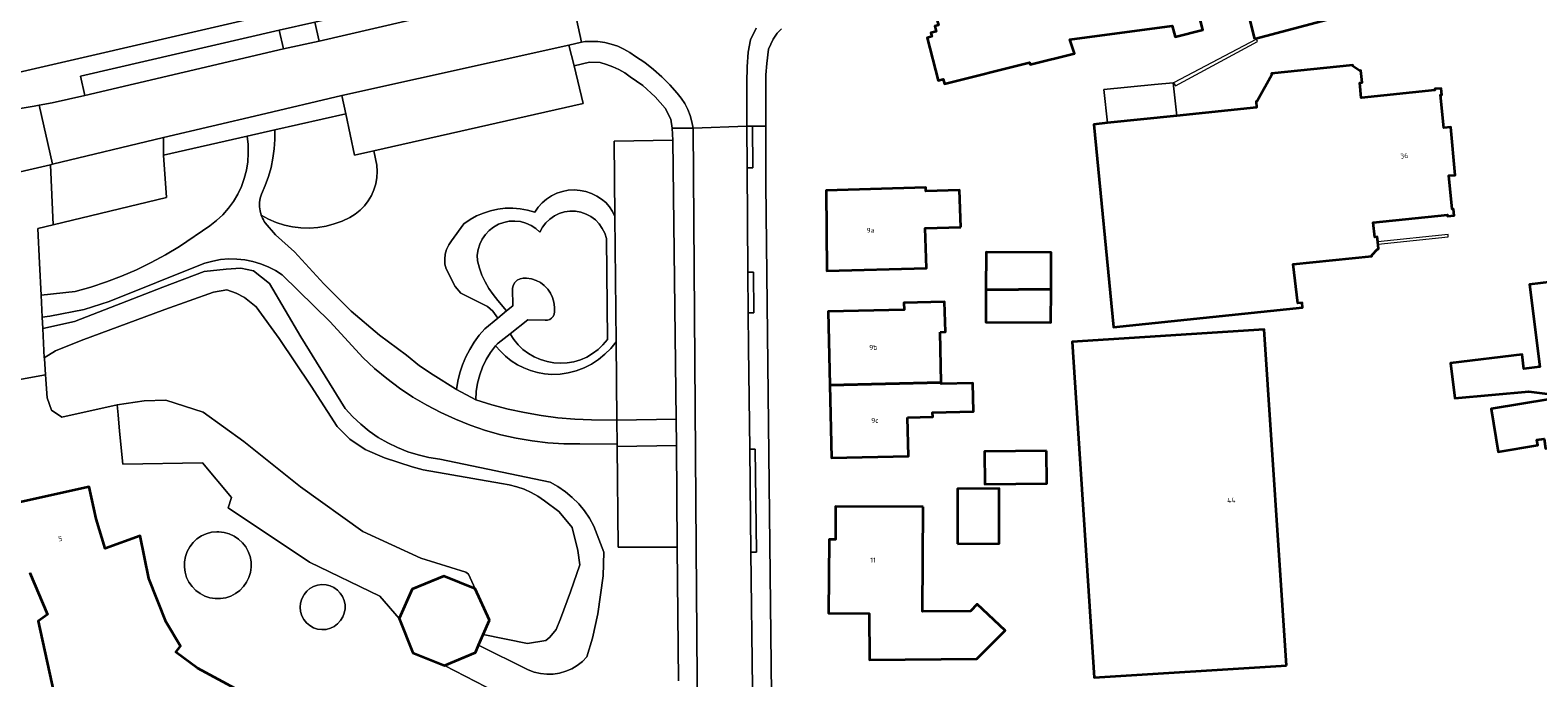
# Model space of a CAD drawing. Header units: metres. Extents: x 229229 to 231729, y 593167 to 595667.
# Tile 53 of 256: x 230038 to 230175, y 594317 to 594376. Entities that reach past the tile are written whole.
import ezdxf
from ezdxf.enums import TextEntityAlignment as Align

# ---------------------------------------------------------------- set-up
doc = ezdxf.new("R2010")
doc.units = ezdxf.units.M
for name, color, linetype, lineweight in [('B-WE-GR-GROENVOORZIENING-GV', 80, 'Continuous', 18), ('B-WE-IE-TERREINAFSCHEIDING_KUNSTMATIG_MUUR-G', 90, 'IE-TERREINAFSCHEIDING-KUNSTMATIG-DICHT', 18), ('B-WE-OG-BEBOUWING-GV', 7, 'Continuous', 35), ('B-WE-OG-BEBOUWING-T18', 10, 'Continuous', 18), ('B-WE-OG-BEBOUWING_SCHUUR-GV', 7, 'Continuous', 35), ('B-WE-OG-TERREIN_ERF-GV', 7, 'Continuous', 18), ('B-WE-OG-WATER-GV', 130, 'Continuous', 18), ('B-WE-OG-WATER_SLOOT-GV', 120, 'Continuous', 18), ('B-WE-VH-VERHARDING_GESLOTEN-GV', 252, 'Continuous', 18), ('B-WE-VH-VERHARDING_HALFVERHARDING-GV', 252, 'Continuous', 18), ('B-WE-VH-VERHARDING_OPEN-GV', 252, 'Continuous', 18)]:
    doc.layers.add(name, color=color, linetype=linetype, lineweight=lineweight)
doc.styles.add('NLCS-ISO-M250-T18', font='NLCS-ISO.ttf', dxfattribs={"height": 0.45})
doc.linetypes.add('IE-TERREINAFSCHEIDING-KUNSTMATIG-DICHT', pattern='A,8,-1,[82,NLCS.SHX,S=0.75,R=90,X=0,Y=0],-1', length=10)

msp = doc.modelspace()

# ---------------------------------------------------------------- linework, layer by layer
at = {"layer": 'B-WE-GR-GROENVOORZIENING-GV'}
for points in [[(230091.169, 594366.042), (230096.477, 594366.127), (230096.418, 594367.223), (230096.298, 594368.026), (230095.801, 594369.03), (230094.889, 594370.05), (230093.767, 594371.068), (230092.64, 594371.87), (230092.138, 594372.213), (230091.61, 594372.515), (230091.06, 594372.773), (230090.49, 594372.987), (230089.905, 594373.153), (230088.939, 594373.183), (230087.544, 594372.845), (230088.367, 594369.455), (230069.43, 594365.166), (230069.695, 594363.871), (230069.73, 594363.306), (230069.698, 594362.741), (230069.597, 594362.183), (230069.431, 594361.642), (230069.2, 594361.125), (230068.91, 594360.639), (230068.563, 594360.191), (230068.164, 594359.789), (230067.721, 594359.437), (230067.238, 594359.141), (230066.55, 594358.81), (230065.833, 594358.546), (230065.095, 594358.351), (230064.342, 594358.227), (230063.58, 594358.174), (230062.817, 594358.194), (230062.059, 594358.286), (230061.313, 594358.45), (230060.586, 594358.683), (230059.884, 594358.985), (230059.214, 594359.351), (230059.271, 594359.203), (230059.337, 594359.058), (230059.411, 594358.917), (230059.493, 594358.781), (230059.583, 594358.65), (230060.504, 594357.573), (230062.234, 594356.036), (230064.89, 594353.14), (230067.362, 594350.646), (230069.919, 594348.489), (230072.368, 594346.682), (230073.563, 594345.709), (230074.786, 594344.886), (230076.81, 594343.618), (230076.912, 594343.558), (230077.03, 594344.319), (230077.209, 594345.069), (230077.448, 594345.801), (230077.745, 594346.513), (230078.098, 594347.198), (230078.504, 594347.852), (230078.962, 594348.472), (230079.468, 594349.053), (230080.644, 594350.028), (230080.205, 594350.652), (230079.714, 594351.069), (230077.288, 594352.284), (230076.794, 594352.902), (230075.958, 594354.485), (230075.858, 594354.921), (230075.832, 594355.367), (230075.882, 594355.812), (230076.005, 594356.241), (230076.199, 594356.644), (230076.458, 594357.009), (230077.578, 594358.558), (230078.134, 594358.942), (230078.724, 594359.27), (230079.344, 594359.538), (230079.987, 594359.744), (230080.648, 594359.886), (230081.319, 594359.963), (230081.994, 594359.974), (230082.667, 594359.919), (230083.332, 594359.798), (230083.981, 594359.612), (230084.286, 594360.053), (230084.645, 594360.451), (230085.052, 594360.799), (230085.502, 594361.092), (230085.985, 594361.324), (230086.494, 594361.491), (230087.021, 594361.591), (230087.556, 594361.622), (230088.091, 594361.584), (230088.616, 594361.477), (230089.123, 594361.302), (230089.603, 594361.064), (230090.03, 594360.799), (230090.414, 594360.475), (230090.747, 594360.1), (230091.023, 594359.68), (230091.236, 594359.225)], [(230069.695, 594363.871), (230069.43, 594365.166), (230067.655, 594364.778), (230066.871, 594368.5), (230060.448, 594367.054), (230060.453, 594366.199), (230060.398, 594365.346), (230060.283, 594364.499), (230060.109, 594363.663), (230059.878, 594362.84), (230059.589, 594362.035), (230059.245, 594361.253), (230059.13, 594360.882), (230059.069, 594360.499), (230059.063, 594360.111), (230059.111, 594359.725), (230059.214, 594359.351), (230059.884, 594358.985), (230060.586, 594358.683), (230061.313, 594358.45), (230062.059, 594358.286), (230062.817, 594358.194), (230063.58, 594358.174), (230064.342, 594358.227), (230065.095, 594358.351), (230065.833, 594358.546), (230066.55, 594358.81), (230067.238, 594359.141), (230067.721, 594359.437), (230068.164, 594359.789), (230068.563, 594360.191), (230068.91, 594360.639), (230069.2, 594361.125), (230069.431, 594361.642), (230069.597, 594362.183), (230069.698, 594362.741), (230069.73, 594363.306)], [(230057.938, 594366.488), (230050.363, 594364.782), (230050.63, 594360.945), (230040.382, 594358.464), (230038.978, 594358.125), (230039.156, 594354.988), (230039.299, 594352.105), (230042.383, 594352.423), (230043.8, 594352.83), (230045.199, 594353.297), (230046.577, 594353.823), (230047.93, 594354.408), (230049.258, 594355.05), (230050.556, 594355.749), (230051.824, 594356.502), (230054.571, 594358.376), (230055.178, 594358.852), (230055.738, 594359.382), (230056.246, 594359.962), (230056.698, 594360.587), (230057.09, 594361.251), (230057.419, 594361.949), (230057.681, 594362.674), (230057.874, 594363.421), (230057.998, 594364.182), (230058.05, 594364.951), (230058.03, 594365.722)], [(230081.752, 594348.617), (230080.664, 594347.77), (230080.62, 594347.721), (230080.576, 594347.673), (230080.533, 594347.623), (230080.49, 594347.574), (230080.448, 594347.524), (230080.874, 594347.027), (230081.346, 594346.573), (230081.86, 594346.168), (230082.411, 594345.814), (230082.993, 594345.515), (230083.602, 594345.274), (230084.231, 594345.093), (230084.875, 594344.974), (230085.527, 594344.918), (230086.279, 594344.954), (230087.023, 594345.069), (230087.75, 594345.262), (230088.453, 594345.53), (230089.124, 594345.87), (230089.756, 594346.28), (230090.341, 594346.753), (230090.873, 594347.286), (230091.346, 594347.871), (230091.236, 594359.225), (230091.023, 594359.68), (230090.747, 594360.1), (230090.414, 594360.475), (230090.03, 594360.799), (230089.603, 594361.064), (230089.123, 594361.302), (230088.616, 594361.477), (230088.091, 594361.584), (230087.556, 594361.622), (230087.021, 594361.591), (230086.494, 594361.491), (230085.985, 594361.324), (230085.502, 594361.092), (230085.052, 594360.799), (230084.645, 594360.451), (230084.286, 594360.053), (230083.981, 594359.612), (230083.332, 594359.798), (230082.667, 594359.919), (230081.994, 594359.974), (230081.319, 594359.963), (230080.648, 594359.886), (230079.987, 594359.744), (230079.344, 594359.538), (230078.724, 594359.27), (230078.134, 594358.942), (230077.578, 594358.558), (230076.458, 594357.009), (230076.199, 594356.644), (230076.005, 594356.241), (230075.882, 594355.812), (230075.832, 594355.367), (230075.858, 594354.921), (230075.958, 594354.485), (230076.794, 594352.902), (230077.288, 594352.284), (230079.714, 594351.069), (230080.205, 594350.652), (230080.644, 594350.028), (230081.435, 594350.684), (230080.653, 594351.628), (230080.219, 594352.152), (230079.831, 594352.711), (230079.492, 594353.301), (230079.205, 594353.919), (230078.972, 594354.558), (230078.794, 594355.215), (230078.788, 594355.723), (230078.859, 594356.225), (230079.007, 594356.711), (230079.227, 594357.169), (230079.515, 594357.587), (230079.863, 594357.956), (230080.264, 594358.268), (230080.708, 594358.514), (230081.185, 594358.69), (230081.683, 594358.79), (230082.19, 594358.813), (230082.695, 594358.757), (230083.185, 594358.625), (230083.649, 594358.42), (230084.077, 594358.146), (230084.457, 594357.809), (230084.692, 594358.248), (230084.993, 594358.645), (230085.352, 594358.99), (230085.761, 594359.274), (230086.209, 594359.492), (230086.685, 594359.636), (230087.178, 594359.705), (230087.676, 594359.696), (230088.166, 594359.609), (230088.637, 594359.447), (230089.077, 594359.213), (230089.474, 594358.914), (230089.821, 594358.556), (230090.107, 594358.148), (230090.326, 594357.701), (230090.472, 594357.225), (230090.561, 594348.079), (230090.167, 594347.606), (230089.72, 594347.182), (230089.227, 594346.813), (230088.695, 594346.505), (230088.129, 594346.26), (230087.539, 594346.084), (230086.933, 594345.978), (230086.318, 594345.943), (230085.703, 594345.981), (230085.097, 594346.09), (230084.508, 594346.269), (230083.944, 594346.516), (230083.413, 594346.827), (230082.922, 594347.198), (230082.477, 594347.624), (230082.085, 594348.099)], [(230090.472, 594357.225), (230090.326, 594357.701), (230090.107, 594358.148), (230089.821, 594358.556), (230089.474, 594358.914), (230089.077, 594359.213), (230088.637, 594359.447), (230088.166, 594359.609), (230087.676, 594359.696), (230087.178, 594359.705), (230086.685, 594359.636), (230086.209, 594359.492), (230085.761, 594359.274), (230085.352, 594358.99), (230084.993, 594358.645), (230084.692, 594358.248), (230084.457, 594357.809), (230084.077, 594358.146), (230083.649, 594358.42), (230083.185, 594358.625), (230082.695, 594358.757), (230082.19, 594358.813), (230081.683, 594358.79), (230081.185, 594358.69), (230080.708, 594358.514), (230080.264, 594358.268), (230079.863, 594357.956), (230079.515, 594357.587), (230079.227, 594357.169), (230079.007, 594356.711), (230078.859, 594356.225), (230078.788, 594355.723), (230078.794, 594355.215), (230078.972, 594354.558), (230079.205, 594353.919), (230079.492, 594353.301), (230079.831, 594352.711), (230080.219, 594352.152), (230080.653, 594351.628), (230081.435, 594350.684), (230081.999, 594351.152), (230081.971, 594352.708), (230082.047, 594352.992), (230082.196, 594353.245), (230082.408, 594353.449), (230082.665, 594353.59), (230082.951, 594353.657), (230083.245, 594353.645), (230083.682, 594353.577), (230084.103, 594353.439), (230084.496, 594353.235), (230084.851, 594352.971), (230085.159, 594352.653), (230085.412, 594352.29), (230085.604, 594351.89), (230085.728, 594351.466), (230085.783, 594351.026), (230085.766, 594350.584), (230085.735, 594350.378), (230085.65, 594350.187), (230085.517, 594350.027), (230085.345, 594349.908), (230085.148, 594349.84), (230084.94, 594349.828), (230083.348, 594349.858), (230081.752, 594348.617), (230082.085, 594348.099), (230082.477, 594347.624), (230082.922, 594347.198), (230083.413, 594346.827), (230083.944, 594346.516), (230084.508, 594346.269), (230085.097, 594346.09), (230085.703, 594345.981), (230086.318, 594345.943), (230086.933, 594345.978), (230087.539, 594346.084), (230088.129, 594346.26), (230088.695, 594346.505), (230089.227, 594346.813), (230089.72, 594347.182), (230090.167, 594347.606), (230090.561, 594348.079)], [(230091.346, 594347.871), (230090.873, 594347.286), (230090.341, 594346.753), (230089.756, 594346.28), (230089.124, 594345.87), (230088.453, 594345.53), (230087.75, 594345.262), (230087.023, 594345.069), (230086.279, 594344.954), (230085.527, 594344.918), (230084.875, 594344.974), (230084.231, 594345.093), (230083.602, 594345.274), (230082.993, 594345.515), (230082.411, 594345.814), (230081.86, 594346.168), (230081.346, 594346.573), (230080.874, 594347.027), (230080.448, 594347.524), (230079.99, 594346.921), (230079.594, 594346.275), (230079.263, 594345.593), (230079.001, 594344.882), (230078.81, 594344.149), (230078.693, 594343.4), (230078.65, 594342.644), (230080.106, 594342.19), (230081.581, 594341.8), (230083.071, 594341.474), (230084.573, 594341.213), (230086.086, 594341.017), (230087.605, 594340.887), (230089.129, 594340.822), (230091.415, 594340.799)], [(230062.785, 594334.763), (230057.64, 594338.85), (230053.953, 594341.523), (230050.597, 594342.605), (230048.632, 594342.539), (230046.185, 594342.175), (230046.258, 594341.269), (230046.378, 594339.785), (230046.697, 594336.811), (230053.909, 594336.931), (230056.534, 594333.795), (230056.212, 594332.872), (230063.603, 594327.957), (230069.946, 594324.876), (230071.721, 594322.853), (230072.945, 594319.734), (230075.811, 594318.595), (230078.615, 594319.77), (230078.903, 594320.435), (230079.321, 594321.397), (230079.882, 594322.689), (230078.599, 594325.521), (230077.99, 594326.865), (230077.747, 594327.03), (230073.663, 594328.295), (230068.43, 594330.725)], [(230055.381, 594330.674), (230055.189, 594330.703), (230054.709, 594330.649), (230054.244, 594330.52), (230053.806, 594330.318), (230053.404, 594330.049), (230053.051, 594329.72), (230052.755, 594329.339), (230052.522, 594328.916), (230052.36, 594328.461), (230052.272, 594327.987), (230052.261, 594327.504), (230052.326, 594327.026), (230052.467, 594326.564), (230052.679, 594326.13), (230052.957, 594325.735), (230053.295, 594325.39), (230053.682, 594325.103), (230054.111, 594324.881), (230054.57, 594324.729), (230055.046, 594324.653), (230055.529, 594324.653), (230056.005, 594324.728), (230056.463, 594324.878), (230056.891, 594325.098), (230057.278, 594325.384), (230057.615, 594325.729), (230057.893, 594326.122), (230058.105, 594326.555), (230058.245, 594327.015), (230058.31, 594327.493), (230058.298, 594327.974), (230058.21, 594328.448), (230058.047, 594328.901), (230057.815, 594329.323), (230057.518, 594329.702), (230057.164, 594330.029), (230056.763, 594330.296), (230056.325, 594330.496), (230055.86, 594330.623)], [(230063.1, 594325.018), (230063.08, 594324.964), (230062.899, 594324.619), (230062.788, 594324.246), (230062.751, 594323.859), (230062.788, 594323.472), (230062.899, 594323.099), (230063.079, 594322.754), (230063.322, 594322.45), (230063.619, 594322.198), (230063.958, 594322.008), (230064.328, 594321.886), (230064.714, 594321.838), (230065.102, 594321.864), (230065.478, 594321.964), (230065.828, 594322.134), (230066.139, 594322.369), (230066.399, 594322.658), (230066.602, 594322.982), (230066.74, 594323.338), (230066.809, 594323.714), (230066.806, 594324.096), (230066.732, 594324.471), (230066.589, 594324.825), (230066.382, 594325.146), (230066.118, 594325.423), (230065.807, 594325.645), (230065.46, 594325.805), (230065.09, 594325.897), (230064.708, 594325.918), (230064.329, 594325.868), (230063.967, 594325.747), (230063.634, 594325.56), (230063.341, 594325.314)]]:
    msp.add_lwpolyline(points, close=True, dxfattribs=at)
msp.add_lwpolyline([(230097.007, 594317.218), (230096.875, 594329.309), (230091.535, 594329.3), (230091.463, 594338.403), (230091.455, 594338.63), (230088.072, 594338.639), (230086.625, 594338.656), (230085.181, 594338.749), (230083.745, 594338.918), (230082.318, 594339.161), (230080.907, 594339.479), (230079.514, 594339.87), (230078.143, 594340.334), (230076.799, 594340.869), (230075.484, 594341.473), (230074.203, 594342.145), (230072.959, 594342.883), (230071.755, 594343.686), (230070.595, 594344.55), (230069.482, 594345.474), (230068.418, 594346.455), (230065.469, 594349.691), (230061.116, 594353.946), (230060.498, 594354.341), (230059.845, 594354.677), (230059.164, 594354.95), (230058.461, 594355.159), (230057.741, 594355.301), (230057.011, 594355.376), (230056.278, 594355.383), (230055.547, 594355.321), (230054.825, 594355.191), (230054.118, 594354.995), (230053.432, 594354.734), (230049.745, 594353.244), (230045.458, 594351.533), (230043.181, 594350.792), (230040.066, 594350.212), (230039.397, 594350.108), (230039.448, 594349.089), (230042.318, 594349.716), (230050.322, 594352.835), (230054.067, 594354.237), (230056.037, 594354.461), (230057.374, 594354.553), (230058.509, 594354.297), (230059.981, 594353.155), (230062.811, 594348.339), (230066.835, 594341.839), (230067.505, 594341.106), (230068.228, 594340.426), (230069, 594339.803), (230069.817, 594339.239), (230070.675, 594338.739), (230071.567, 594338.305), (230072.49, 594337.94), (230073.438, 594337.645), (230074.406, 594337.423), (230075.387, 594337.274), (230085.371, 594335.171), (230086.085, 594334.777), (230086.759, 594334.318), (230087.387, 594333.799), (230087.965, 594333.224), (230088.487, 594332.597), (230088.948, 594331.924), (230089.344, 594331.212), (230090.23, 594328.841), (230090.178, 594326.706), (230089.703, 594323.277), (230089.225, 594321.077), (230088.71, 594319.373), (230088.3, 594318.958), (230087.841, 594318.598), (230087.339, 594318.3), (230086.804, 594318.069), (230086.243, 594317.909), (230085.666, 594317.821), (230085.083, 594317.808), (230084.503, 594317.87), (230083.935, 594318.005), (230083.39, 594318.212), (230078.903, 594320.435), (230078.615, 594319.77), (230075.811, 594318.595), (230085.16, 594313.769)], dxfattribs=at)
at = {"layer": 'B-WE-IE-TERREINAFSCHEIDING_KUNSTMATIG_MUUR-G'}
msp.add_lwpolyline([(230149.337, 594375.256), (230141.838, 594371.309), (230141.994, 594371.038), (230149.442, 594375.066)], close=True, dxfattribs=at)
msp.add_lwpolyline([(230160.346, 594356.728), (230166.707, 594357.383), (230166.686, 594357.585), (230160.326, 594356.93)], dxfattribs=at)
at = {"layer": 'B-WE-OG-BEBOUWING-GV'}
for points in [[(230149.148, 594375.305), (230157.26, 594377.437), (230157.281, 594377.352), (230170.418, 594380.783), (230170.565, 594380.821), (230170.581, 594380.757), (230170.598, 594380.759), (230170.79, 594380.807), (230170.058, 594383.643), (230171.353, 594383.988), (230171.923, 594384.88), (230171.228, 594387.649), (230170.31, 594388.104), (230168.858, 594387.722), (230168.006, 594391.161), (230166.676, 594390.823), (230166.447, 594391.683), (230151.269, 594387.67), (230146.357, 594386.443)], [(230119.671, 594379.688), (230120.533, 594376.525), (230120.219, 594376.445), (230120.341, 594375.969), (230119.864, 594375.849), (230119.952, 594375.501), (230119.526, 594375.393), (230120.514, 594371.524), (230120.979, 594371.642), (230121.084, 594371.232), (230128.793, 594373.167), (230128.843, 594372.968), (230132.86, 594373.968), (230132.448, 594375.248), (230141.707, 594376.463), (230141.98, 594375.488), (230144.487, 594376.113), (230143.614, 594379.516), (230144.731, 594379.794), (230143.513, 594384.545), (230140.915, 594383.904), (230140.451, 594385.713), (230129.755, 594382.774), (230129.83, 594382.443)], [(230142.131, 594368.341), (230135.837, 594367.684), (230134.604, 594367.555), (230136.393, 594349.209), (230153.52, 594350.988), (230153.484, 594351.408), (230153.082, 594351.369), (230152.659, 594354.905), (230159.778, 594355.646), (230159.775, 594355.731), (230160.297, 594356.27), (230160.39, 594356.282), (230160.326, 594356.93), (230160.282, 594357.371), (230160.063, 594357.346), (230159.912, 594358.671), (230166.633, 594359.381), (230166.646, 594359.253), (230167.233, 594359.302), (230167.183, 594359.888), (230167.054, 594359.877), (230166.75, 594362.917), (230167.334, 594362.96), (230166.925, 594367.302), (230166.305, 594367.258), (230166.009, 594370.218), (230166.127, 594370.232), (230166.077, 594370.819), (230165.488, 594370.766), (230165.494, 594370.649), (230158.856, 594369.958), (230158.818, 594369.968), (230158.698, 594371.314), (230158.908, 594371.333), (230158.793, 594372.419), (230158.689, 594372.413), (230158.068, 594372.84), (230158.06, 594372.923), (230150.713, 594372.148), (230150.717, 594372.051), (230149.41, 594369.652), (230149.301, 594369.637), (230149.355, 594369.096)], [(230122.566, 594358.263), (230122.46, 594361.602), (230119.39, 594361.515), (230119.387, 594361.841), (230110.367, 594361.586), (230110.43, 594354.292), (230119.466, 594354.56), (230119.354, 594358.17)], [(230124.848, 594352.576), (230130.744, 594352.656), (230130.762, 594355.971), (230124.867, 594356.004)], [(230184.287, 594344.183), (230183.03, 594354.163), (230174.069, 594353.055), (230175.001, 594345.622), (230173.562, 594345.443), (230173.399, 594346.744), (230166.913, 594345.94), (230167.309, 594342.794), (230174.007, 594343.384), (230175.685, 594343.183)], [(230124.848, 594352.576), (230124.832, 594349.67), (230130.727, 594349.637), (230130.744, 594352.656)], [(230120.684, 594348.77), (230121.17, 594348.782), (230121.104, 594351.488), (230117.406, 594351.395), (230117.427, 594350.788), (230110.566, 594350.611), (230110.715, 594343.956), (230120.791, 594344.204)], [(230152.044, 594318.6), (230150.043, 594349.006), (230132.65, 594347.868), (230134.645, 594317.494)], [(230117.752, 594341.035), (230120.019, 594341.088), (230120.01, 594341.485), (230123.726, 594341.571), (230123.666, 594344.147), (230120.794, 594344.08), (230120.791, 594344.204), (230110.715, 594343.956), (230110.862, 594337.389), (230117.833, 594337.544)], [(230185.122, 594337.683), (230184.171, 594343.632), (230175.97, 594342.303), (230175.909, 594342.683), (230170.587, 594341.822), (230171.217, 594337.936), (230174.818, 594338.516), (230174.739, 594339.003), (230175.375, 594339.106), (230175.518, 594338.216), (230176.554, 594338.384), (230177.014, 594335.519), (230184.279, 594336.685)], [(230130.329, 594338.004), (230124.724, 594337.947), (230124.754, 594335.005), (230130.359, 594335.062)], [(230122.27, 594329.617), (230126.054, 594329.627), (230126.038, 594334.605), (230122.255, 594334.594)], [(230119.155, 594332.939), (230111.227, 594332.994), (230111.206, 594329.996), (230110.633, 594330), (230110.586, 594323.322), (230114.259, 594323.295), (230114.289, 594319.114), (230124.02, 594319.184), (230126.584, 594321.746), (230124.06, 594324.157), (230123.452, 594323.521), (230119.091, 594323.469)]]:
    msp.add_lwpolyline(points, close=True, dxfattribs=at)
msp.add_lwpolyline([(230038.253, 594326.987), (230039.857, 594323.197), (230039.014, 594322.603), (230043.549, 594301.924), (230064.224, 594306.475), (230064.178, 594307.519), (230069.786, 594307.737), (230070.118, 594307.772), (230072.212, 594308.233), (230070.623, 594315.197), (230069.968, 594315.056), (230065.677, 594314.634), (230061.386, 594315.056), (230057.26, 594316.308), (230053.458, 594318.34), (230051.498, 594319.814), (230051.914, 594320.337), (230050.625, 594322.523), (230049.044, 594326.471), (230048.271, 594330.34), (230045.1, 594329.172), (230044.26, 594331.863), (230043.651, 594334.752), (230036.689, 594333.208)], dxfattribs=at)
at = {"layer": 'B-WE-OG-BEBOUWING_SCHUUR-GV'}
msp.add_lwpolyline([(230079.882, 594322.689), (230078.599, 594325.521), (230075.763, 594326.684), (230072.894, 594325.512), (230071.721, 594322.853), (230072.945, 594319.734), (230075.811, 594318.595), (230078.615, 594319.77), (230078.903, 594320.435), (230079.321, 594321.397)], close=True, dxfattribs=at)
at = {"layer": 'B-WE-OG-TERREIN_ERF-GV'}
for points in [[(230030.83, 594389.964), (230033.1, 594375.132), (230033.28, 594374.62), (230033.528, 594374.138), (230033.841, 594373.695), (230034.212, 594373.3), (230034.634, 594372.959), (230035.099, 594372.68), (230035.598, 594372.468), (230036.122, 594372.327), (230036.66, 594372.259), (230037.202, 594372.267), (230088.986, 594384.236)], [(230157.26, 594377.437), (230149.148, 594375.305), (230146.357, 594386.443)], [(230106.33, 594376.194), (230105.953, 594375.799), (230105.59, 594375.27), (230105.163, 594374.35), (230105.011, 594373.066), (230104.919, 594372.032), (230104.918, 594367.391), (230104.916, 594362.149), (230105.227, 594335.034), (230105.511, 594307.781), (230105.667, 594301.869), (230105.978, 594297.113), (230106.296, 594293.928), (230106.737, 594290.035), (230107.465, 594284.655), (230113.416, 594285.581), (230115.853, 594270.154), (230109.879, 594269.195), (230110.081, 594268.094), (230110.866, 594264.982), (230112.595, 594257.545), (230126.441, 594260.298), (230184.314, 594271.986)], [(230144.487, 594376.113), (230141.98, 594375.488), (230141.707, 594376.463), (230132.448, 594375.248), (230132.86, 594373.968), (230128.843, 594372.968), (230128.793, 594373.167), (230121.084, 594371.232), (230120.979, 594371.642), (230120.514, 594371.524), (230119.526, 594375.393), (230119.952, 594375.501), (230119.864, 594375.849), (230120.341, 594375.969), (230120.219, 594376.445)], [(230175.685, 594343.183), (230174.007, 594343.384), (230167.309, 594342.794), (230166.913, 594345.94), (230173.399, 594346.744), (230173.562, 594345.443), (230175.001, 594345.622), (230174.069, 594353.055), (230183.03, 594354.163)], [(230085.16, 594313.769), (230075.811, 594318.595), (230072.945, 594319.734), (230071.721, 594322.853), (230069.946, 594324.876), (230063.603, 594327.957), (230056.212, 594332.872), (230056.534, 594333.795), (230053.909, 594336.931), (230046.697, 594336.811), (230046.378, 594339.785), (230046.258, 594341.269), (230046.185, 594342.175), (230041.157, 594341.072), (230040.218, 594341.711), (230039.827, 594342.825), (230039.684, 594344.89), (230034.632, 594343.976)], [(230175.375, 594339.106), (230174.739, 594339.003), (230174.818, 594338.516), (230171.217, 594337.936), (230170.587, 594341.822), (230175.909, 594342.683)], [(230036.689, 594333.208), (230043.651, 594334.752), (230044.26, 594331.863), (230045.1, 594329.172), (230048.271, 594330.34), (230049.044, 594326.471), (230050.625, 594322.523), (230051.914, 594320.337), (230051.498, 594319.814), (230053.458, 594318.34), (230057.26, 594316.308), (230061.386, 594315.056), (230065.677, 594314.634), (230069.968, 594315.056), (230070.623, 594315.197), (230072.212, 594308.233), (230070.118, 594307.772), (230069.786, 594307.737), (230064.178, 594307.519), (230064.224, 594306.475), (230043.549, 594301.924), (230039.014, 594322.603), (230039.857, 594323.197), (230038.253, 594326.987)]]:
    msp.add_lwpolyline(points, dxfattribs=at)
for points in [[(230136.393, 594349.209), (230134.604, 594367.555), (230135.837, 594367.684), (230135.515, 594370.712), (230140.114, 594371.163), (230141.789, 594371.328), (230142.131, 594368.341), (230149.355, 594369.096), (230149.301, 594369.637), (230149.41, 594369.652), (230150.717, 594372.051), (230150.713, 594372.148), (230158.06, 594372.923), (230158.068, 594372.84), (230158.689, 594372.413), (230158.793, 594372.419), (230158.908, 594371.333), (230158.698, 594371.314), (230158.818, 594369.968), (230158.856, 594369.958), (230165.494, 594370.649), (230165.488, 594370.766), (230166.077, 594370.819), (230166.127, 594370.232), (230166.009, 594370.218), (230166.305, 594367.258), (230166.925, 594367.302), (230167.334, 594362.96), (230166.75, 594362.917), (230167.054, 594359.877), (230167.183, 594359.888), (230167.233, 594359.302), (230166.646, 594359.253), (230166.633, 594359.381), (230159.912, 594358.671), (230160.063, 594357.346), (230160.282, 594357.371), (230160.326, 594356.93), (230160.39, 594356.282), (230160.297, 594356.27), (230159.775, 594355.731), (230159.778, 594355.646), (230152.659, 594354.905), (230153.082, 594351.369), (230153.484, 594351.408), (230153.52, 594350.988)], [(230122.566, 594358.263), (230119.354, 594358.17), (230119.466, 594354.56), (230110.43, 594354.292), (230110.367, 594361.586), (230119.387, 594361.841), (230119.39, 594361.515), (230122.46, 594361.602)], [(230124.832, 594349.67), (230124.848, 594352.576), (230124.867, 594356.004), (230130.762, 594355.971), (230130.744, 594352.656), (230130.727, 594349.637)], [(230121.17, 594348.782), (230120.684, 594348.77), (230120.791, 594344.204), (230120.794, 594344.08), (230123.666, 594344.147), (230123.726, 594341.571), (230120.01, 594341.485), (230120.019, 594341.088), (230117.752, 594341.035), (230117.833, 594337.544), (230110.862, 594337.389), (230110.715, 594343.956), (230110.566, 594350.611), (230117.427, 594350.788), (230117.406, 594351.395), (230121.104, 594351.488)], [(230152.044, 594318.6), (230134.645, 594317.494), (230132.65, 594347.868), (230150.043, 594349.006)], [(230130.359, 594335.062), (230124.754, 594335.005), (230124.724, 594337.947), (230130.329, 594338.004)], [(230126.054, 594329.627), (230122.27, 594329.617), (230122.255, 594334.594), (230126.038, 594334.605)], [(230119.091, 594323.469), (230123.452, 594323.521), (230124.06, 594324.157), (230126.584, 594321.746), (230124.02, 594319.184), (230114.289, 594319.114), (230114.259, 594323.295), (230110.586, 594323.322), (230110.633, 594330), (230111.206, 594329.996), (230111.227, 594332.994), (230119.155, 594332.939)], [(230056.891, 594325.098), (230056.463, 594324.878), (230056.005, 594324.728), (230055.529, 594324.653), (230055.046, 594324.653), (230054.57, 594324.729), (230054.111, 594324.881), (230053.682, 594325.103), (230053.295, 594325.39), (230052.957, 594325.735), (230052.679, 594326.13), (230052.467, 594326.564), (230052.326, 594327.026), (230052.261, 594327.504), (230052.272, 594327.987), (230052.36, 594328.461), (230052.522, 594328.916), (230052.755, 594329.339), (230053.051, 594329.72), (230053.404, 594330.049), (230053.806, 594330.318), (230054.244, 594330.52), (230054.709, 594330.649), (230055.189, 594330.703), (230055.381, 594330.674), (230055.86, 594330.623), (230056.325, 594330.496), (230056.763, 594330.296), (230057.164, 594330.029), (230057.518, 594329.702), (230057.815, 594329.323), (230058.047, 594328.901), (230058.21, 594328.448), (230058.298, 594327.974), (230058.31, 594327.493), (230058.245, 594327.015), (230058.105, 594326.555), (230057.893, 594326.122), (230057.615, 594325.729), (230057.278, 594325.384)], [(230063.1, 594325.018), (230063.341, 594325.314), (230063.634, 594325.56), (230063.967, 594325.747), (230064.329, 594325.868), (230064.708, 594325.918), (230065.09, 594325.897), (230065.46, 594325.805), (230065.807, 594325.645), (230066.118, 594325.423), (230066.382, 594325.146), (230066.589, 594324.825), (230066.732, 594324.471), (230066.806, 594324.096), (230066.809, 594323.714), (230066.74, 594323.338), (230066.602, 594322.982), (230066.399, 594322.658), (230066.139, 594322.369), (230065.828, 594322.134), (230065.478, 594321.964), (230065.102, 594321.864), (230064.714, 594321.838), (230064.328, 594321.886), (230063.958, 594322.008), (230063.619, 594322.198), (230063.322, 594322.45), (230063.079, 594322.754), (230062.899, 594323.099), (230062.788, 594323.472), (230062.751, 594323.859), (230062.788, 594324.246), (230062.899, 594324.619), (230063.08, 594324.964)]]:
    msp.add_lwpolyline(points, close=True, dxfattribs=at)
at = {"layer": 'B-WE-OG-WATER-GV'}
msp.add_lwpolyline([(230068.627, 594338.136), (230067.244, 594339.073), (230066.097, 594340.22), (230063.728, 594343.857), (230060.833, 594348.186), (230058.768, 594351.048), (230057.694, 594351.879), (230056.95, 594352.271), (230056.091, 594352.593), (230054.898, 594352.384), (230050.487, 594350.794), (230042.912, 594348.015), (230040.596, 594347.076), (230039.579, 594346.428), (230039.582, 594346.373), (230039.684, 594344.89), (230039.827, 594342.825), (230040.218, 594341.711), (230041.157, 594341.072), (230046.185, 594342.175), (230048.632, 594342.539), (230050.597, 594342.605), (230053.953, 594341.523), (230057.64, 594338.85), (230062.785, 594334.763), (230068.43, 594330.725), (230073.663, 594328.295), (230077.747, 594327.03), (230077.99, 594326.865), (230078.599, 594325.521), (230079.882, 594322.689), (230079.321, 594321.397), (230083.326, 594320.582), (230084.998, 594320.869), (230085.347, 594321.169), (230085.93, 594321.862), (230086.326, 594322.819), (230087.236, 594325.253), (230088.072, 594327.7), (230087.889, 594329.007), (230087.367, 594331.069), (230086.798, 594331.772), (230086.18, 594332.525), (230084.865, 594333.507), (230084.281, 594333.902), (230083.666, 594334.247), (230083.023, 594334.537), (230082.358, 594334.773), (230081.676, 594334.951), (230080.981, 594335.07), (230073.886, 594336.305), (230072.882, 594336.557), (230070.388, 594337.384)], close=True, dxfattribs=at)
at = {"layer": 'B-WE-OG-WATER_SLOOT-GV'}
msp.add_lwpolyline([(230066.835, 594341.839), (230062.811, 594348.339), (230059.981, 594353.155), (230058.509, 594354.297), (230057.374, 594354.553), (230056.037, 594354.461), (230054.067, 594354.237), (230050.322, 594352.835), (230042.318, 594349.716), (230039.448, 594349.089), (230039.579, 594346.428), (230040.596, 594347.076), (230042.912, 594348.015), (230050.487, 594350.794), (230054.898, 594352.384), (230056.091, 594352.593), (230056.95, 594352.271), (230057.694, 594351.879), (230058.768, 594351.048), (230060.833, 594348.186), (230063.728, 594343.857), (230066.097, 594340.22), (230067.244, 594339.073), (230068.627, 594338.136), (230070.388, 594337.384), (230072.882, 594336.557), (230073.886, 594336.305), (230080.981, 594335.07), (230081.676, 594334.951), (230082.358, 594334.773), (230083.023, 594334.537), (230083.666, 594334.247), (230084.281, 594333.902), (230084.865, 594333.507), (230086.18, 594332.525), (230086.798, 594331.772), (230087.367, 594331.069), (230087.889, 594329.007), (230088.072, 594327.7), (230087.236, 594325.253), (230086.326, 594322.819), (230085.93, 594321.862), (230085.347, 594321.169), (230084.998, 594320.869), (230083.326, 594320.582), (230079.321, 594321.397), (230078.903, 594320.435), (230083.39, 594318.212), (230083.935, 594318.005), (230084.503, 594317.87), (230085.083, 594317.808), (230085.666, 594317.821), (230086.243, 594317.909), (230086.804, 594318.069), (230087.339, 594318.3), (230087.841, 594318.598), (230088.3, 594318.958), (230088.71, 594319.373), (230089.225, 594321.077), (230089.703, 594323.277), (230090.178, 594326.706), (230090.23, 594328.841), (230089.344, 594331.212), (230088.948, 594331.924), (230088.487, 594332.597), (230087.965, 594333.224), (230087.387, 594333.799), (230086.759, 594334.318), (230086.085, 594334.777), (230085.371, 594335.171), (230075.387, 594337.274), (230074.406, 594337.423), (230073.438, 594337.645), (230072.49, 594337.94), (230071.567, 594338.305), (230070.675, 594338.739), (230069.817, 594339.239), (230069, 594339.803), (230068.228, 594340.426), (230067.505, 594341.106)], close=True, dxfattribs=at)
at = {"layer": 'B-WE-VH-VERHARDING_GESLOTEN-GV'}
for points in [[(230059.11, 594368.41), (230066.518, 594370.175), (230087.088, 594374.725), (230088.231, 594374.982), (230087.079, 594380.314), (230082.409, 594379.233), (230074.759, 594377.462), (230064.471, 594375.08), (230061.249, 594374.38), (230043.243, 594370.185), (230040.283, 594369.494), (230039.107, 594369.29), (230040.33, 594363.955), (230050.385, 594366.368)], [(230135.837, 594367.684), (230142.131, 594368.341), (230141.789, 594371.328), (230140.114, 594371.163), (230135.515, 594370.712)]]:
    msp.add_lwpolyline(points, close=True, dxfattribs=at)
at = {"layer": 'B-WE-VH-VERHARDING_HALFVERHARDING-GV'}
msp.add_lwpolyline([(230067.362, 594350.646), (230064.89, 594353.14), (230062.234, 594356.036), (230060.504, 594357.573), (230059.583, 594358.65), (230059.493, 594358.781), (230059.411, 594358.917), (230059.337, 594359.058), (230059.271, 594359.203), (230059.214, 594359.351), (230059.111, 594359.725), (230059.063, 594360.111), (230059.069, 594360.499), (230059.13, 594360.882), (230059.245, 594361.253), (230059.589, 594362.035), (230059.878, 594362.84), (230060.109, 594363.663), (230060.283, 594364.499), (230060.398, 594365.346), (230060.453, 594366.199), (230060.448, 594367.054), (230057.938, 594366.488), (230058.03, 594365.722), (230058.05, 594364.951), (230057.998, 594364.182), (230057.874, 594363.421), (230057.681, 594362.674), (230057.419, 594361.949), (230057.09, 594361.251), (230056.698, 594360.587), (230056.246, 594359.962), (230055.738, 594359.382), (230055.178, 594358.852), (230054.571, 594358.376), (230051.824, 594356.502), (230050.556, 594355.749), (230049.258, 594355.05), (230047.93, 594354.408), (230046.577, 594353.823), (230045.199, 594353.297), (230043.8, 594352.83), (230042.383, 594352.423), (230039.299, 594352.105), (230039.397, 594350.108), (230040.066, 594350.212), (230043.181, 594350.792), (230045.458, 594351.533), (230049.745, 594353.244), (230053.432, 594354.734), (230054.118, 594354.995), (230054.825, 594355.191), (230055.547, 594355.321), (230056.278, 594355.383), (230057.011, 594355.376), (230057.741, 594355.301), (230058.461, 594355.159), (230059.164, 594354.95), (230059.845, 594354.677), (230060.498, 594354.341), (230061.116, 594353.946), (230065.469, 594349.691), (230068.418, 594346.455), (230069.482, 594345.474), (230070.595, 594344.55), (230071.755, 594343.686), (230072.959, 594342.883), (230074.203, 594342.145), (230075.484, 594341.473), (230076.799, 594340.869), (230078.143, 594340.334), (230079.514, 594339.87), (230080.907, 594339.479), (230082.318, 594339.161), (230083.745, 594338.918), (230085.181, 594338.749), (230086.625, 594338.656), (230088.072, 594338.639), (230091.455, 594338.63), (230091.415, 594340.799), (230089.129, 594340.822), (230087.605, 594340.887), (230086.086, 594341.017), (230084.573, 594341.213), (230083.071, 594341.474), (230081.581, 594341.8), (230080.106, 594342.19), (230078.65, 594342.644), (230076.912, 594343.558), (230076.81, 594343.618), (230074.786, 594344.886), (230073.563, 594345.709), (230072.368, 594346.682), (230069.919, 594348.489)], close=True, dxfattribs=at)
at = {"layer": 'B-WE-VH-VERHARDING_OPEN-GV'}
for points in [[(230033.119, 594369.958), (230034.424, 594369.51), (230035.982, 594369.144), (230037.202, 594368.96), (230038.656, 594369.212), (230039.107, 594369.29), (230040.283, 594369.494), (230043.243, 594370.185), (230042.845, 594371.909), (230060.858, 594376.072), (230064.07, 594376.815), (230074.359, 594379.193), (230082.009, 594380.961), (230089.351, 594382.658), (230088.986, 594384.236), (230037.202, 594372.267), (230031.65, 594370.984), (230031.851, 594370.811)], [(230074.359, 594379.193), (230064.07, 594376.815), (230064.471, 594375.08), (230074.759, 594377.462)], [(230060.858, 594376.072), (230042.845, 594371.909), (230043.243, 594370.185), (230061.249, 594374.38)], [(230061.249, 594374.38), (230064.471, 594375.08), (230064.07, 594376.815), (230060.858, 594376.072)], [(230066.518, 594370.175), (230066.871, 594368.5), (230067.655, 594364.778), (230069.43, 594365.166), (230088.367, 594369.455), (230087.544, 594372.845), (230087.088, 594374.725)], [(230093.11, 594373.709), (230092.604, 594374.063), (230092.067, 594374.369), (230091.504, 594374.625), (230090.92, 594374.827), (230090.32, 594374.975), (230089.709, 594375.067), (230088.554, 594375.055), (230088.231, 594374.982), (230087.088, 594374.725), (230087.544, 594372.845), (230088.939, 594373.183), (230089.905, 594373.153), (230090.49, 594372.987), (230091.06, 594372.773), (230091.61, 594372.515), (230092.138, 594372.213), (230092.64, 594371.87), (230093.767, 594371.068), (230094.889, 594370.05), (230095.801, 594369.03), (230096.298, 594368.026), (230096.418, 594367.223), (230098.317, 594367.223), (230098.216, 594367.802), (230098.057, 594368.368), (230097.84, 594368.915), (230097.569, 594369.437), (230097.245, 594369.928), (230096.873, 594370.383), (230096.212, 594371.146), (230095.503, 594371.862), (230094.747, 594372.531), (230093.948, 594373.147)], [(230066.518, 594370.175), (230059.11, 594368.41), (230050.385, 594366.368), (230050.363, 594364.782), (230057.938, 594366.488), (230060.448, 594367.054), (230066.871, 594368.5)], [(230098.317, 594367.223), (230098.601, 594329.312), (230098.822, 594301.571), (230103.981, 594301.56), (230103.883, 594303.689), (230103.802, 594306.704), (230103.733, 594312.955), (230103.693, 594316.535), (230103.557, 594328.84), (230103.449, 594338.165), (230103.342, 594347.366), (230103.32, 594350.509), (230103.294, 594354.17), (230103.228, 594363.635), (230103.202, 594367.391)], [(230103.202, 594367.391), (230103.228, 594363.635), (230103.728, 594363.635), (230103.702, 594367.391)], [(230050.385, 594366.368), (230040.33, 594363.955), (230040.144, 594363.911), (230040.382, 594358.464), (230050.63, 594360.945), (230050.363, 594364.782)], [(230096.798, 594340.881), (230096.477, 594366.127), (230091.169, 594366.042), (230091.236, 594359.225), (230091.346, 594347.871), (230091.415, 594340.799)], [(230039.448, 594349.089), (230039.397, 594350.108), (230039.299, 594352.105), (230039.156, 594354.988), (230038.978, 594358.125), (230040.382, 594358.464), (230040.144, 594363.911), (230031.587, 594361.942), (230032.654, 594355.549), (230034.632, 594343.976), (230039.684, 594344.89), (230039.582, 594346.373), (230039.579, 594346.428)], [(230103.82, 594350.515), (230103.794, 594354.176), (230103.294, 594354.17), (230103.32, 594350.509)], [(230081.752, 594348.617), (230083.348, 594349.858), (230084.94, 594349.828), (230085.148, 594349.84), (230085.345, 594349.908), (230085.517, 594350.027), (230085.65, 594350.187), (230085.735, 594350.378), (230085.766, 594350.584), (230085.783, 594351.026), (230085.728, 594351.466), (230085.604, 594351.89), (230085.412, 594352.29), (230085.159, 594352.653), (230084.851, 594352.971), (230084.496, 594353.235), (230084.103, 594353.439), (230083.682, 594353.577), (230083.245, 594353.645), (230082.951, 594353.657), (230082.665, 594353.59), (230082.408, 594353.449), (230082.196, 594353.245), (230082.047, 594352.992), (230081.971, 594352.708), (230081.999, 594351.152), (230081.435, 594350.684), (230080.644, 594350.028), (230079.468, 594349.053), (230078.962, 594348.472), (230078.504, 594347.852), (230078.098, 594347.198), (230077.745, 594346.513), (230077.448, 594345.801), (230077.209, 594345.069), (230077.03, 594344.319), (230076.912, 594343.558), (230078.65, 594342.644), (230078.693, 594343.4), (230078.81, 594344.149), (230079.001, 594344.882), (230079.263, 594345.593), (230079.594, 594346.275), (230079.99, 594346.921), (230080.448, 594347.524), (230080.49, 594347.574), (230080.533, 594347.623), (230080.576, 594347.673), (230080.62, 594347.721), (230080.664, 594347.77)], [(230091.463, 594338.403), (230096.834, 594338.502), (230096.798, 594340.881), (230091.415, 594340.799), (230091.455, 594338.63)], [(230096.834, 594338.502), (230091.463, 594338.403), (230091.535, 594329.3), (230096.875, 594329.309)], [(230103.949, 594338.171), (230103.449, 594338.165), (230103.557, 594328.84), (230104.056, 594328.845)]]:
    msp.add_lwpolyline(points, close=True, dxfattribs=at)
for points in [[(230087.079, 594380.314), (230088.231, 594374.982), (230088.554, 594375.055), (230089.709, 594375.067), (230090.32, 594374.975), (230090.92, 594374.827), (230091.504, 594374.625), (230092.067, 594374.369), (230092.604, 594374.063), (230093.11, 594373.709), (230093.948, 594373.147), (230094.747, 594372.531), (230095.503, 594371.862), (230096.212, 594371.146), (230096.873, 594370.383), (230097.245, 594369.928), (230097.569, 594369.437), (230097.84, 594368.915), (230098.057, 594368.368), (230098.216, 594367.802), (230098.317, 594367.223), (230103.202, 594367.391), (230103.198, 594371.359), (230103.217, 594372.75), (230103.309, 594374.093), (230103.525, 594375.218), (230104.039, 594376.278)], [(230104.039, 594376.278), (230103.525, 594375.218), (230103.309, 594374.093), (230103.217, 594372.75), (230103.198, 594371.359), (230103.202, 594367.391), (230103.702, 594367.391), (230104.918, 594367.391), (230104.919, 594372.032), (230105.011, 594373.066), (230105.163, 594374.35), (230105.59, 594375.27), (230105.953, 594375.799), (230106.33, 594376.194)], [(230031.587, 594361.942), (230040.144, 594363.911), (230040.33, 594363.955), (230039.107, 594369.29), (230038.656, 594369.212), (230037.202, 594368.96)], [(230105.511, 594307.781), (230105.227, 594335.034), (230104.916, 594362.149), (230104.918, 594367.391), (230103.702, 594367.391), (230103.728, 594363.635), (230103.228, 594363.635), (230103.294, 594354.17), (230103.794, 594354.176), (230103.82, 594350.515), (230103.32, 594350.509), (230103.342, 594347.366), (230103.449, 594338.165), (230103.949, 594338.171), (230104.056, 594328.845), (230103.557, 594328.84), (230103.693, 594316.535)], [(230098.822, 594301.571), (230098.601, 594329.312), (230098.317, 594367.223), (230096.418, 594367.223), (230096.477, 594366.127), (230096.798, 594340.881), (230096.834, 594338.502), (230096.875, 594329.309), (230097.007, 594317.218)]]:
    msp.add_lwpolyline(points, dxfattribs=at)

# ---------------------------------------------------------------- texts
at = {"layer": 'B-WE-OG-BEBOUWING-T18', "style": 'NLCS-ISO-M250-T18'}
for s, rotation, p in [('36', 7, (230162.719, 594364.707)), ('9a', 1.6, (230114.398, 594357.974)), ('9b', 1.4, (230114.639, 594347.373)), ('9c', 1.2, (230114.787, 594340.762)), ('44', 3.7, (230147.052, 594333.54)), ('5', 12.5, (230041.036, 594330.075)), ('11', 359.6, (230114.62, 594328.132))]:
    msp.add_text(s, height=0.45, rotation=rotation, dxfattribs=at).set_placement(p, align=Align.MIDDLE)

doc.saveas('drawing.dxf')
